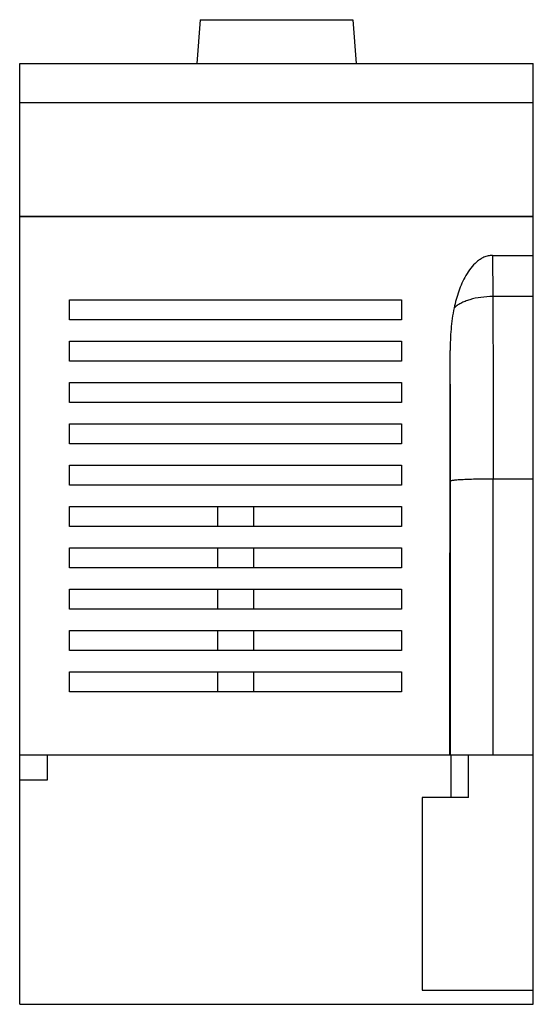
# Model space of a CAD drawing. Header units: millimetres. Extents: x 21 to 93, y 11 to 149.
import ezdxf

# ---------------------------------------------------------------- set-up
doc = ezdxf.new("R2010")
doc.units = ezdxf.units.MM
doc.header["$LTSCALE"] = 10.429169
doc.layers.get('0').update_dxf_attribs({"linetype": 'CONTINUOUS'})

msp = doc.modelspace()

# ---------------------------------------------------------------- linework, layer by layer
at = {"color": 7, "linetype": 'Continuous'}
for p, q in [((46.63, 148.73), (46.2, 142.57)), ((46.63, 148.73), (68.06, 148.73)), ((68.06, 148.73), (68.5, 142.57)), ((21.35, 10.67), (21.35, 142.57)), ((21.35, 142.57), (93.35, 142.57)), ((93.35, 10.67), (93.35, 142.57)), ((93.35, 137.07), (21.35, 137.07)), ((21.35, 121.17), (93.35, 121.17)), ((93.35, 121.07), (21.35, 121.07)), ((87.61, 115.67), (87.65, 109.92)), ((87.61, 115.67), (93.35, 115.67)), ((28.35, 106.67), (28.35, 109.47)), ((28.35, 109.47), (74.85, 109.47)), ((74.85, 109.47), (74.85, 106.67)), ((93.35, 109.92), (87.65, 109.92)), ((74.85, 106.67), (28.35, 106.67)), ((28.35, 100.87), (28.35, 103.67)), ((28.35, 103.67), (74.85, 103.67)), ((74.85, 103.67), (74.85, 100.87)), ((81.64, 45.67), (81.69, 102.37)), ((74.85, 100.87), (28.35, 100.87)), ((28.35, 95.07), (28.35, 97.87)), ((28.35, 97.87), (74.85, 97.87)), ((74.85, 97.87), (74.85, 95.07)), ((74.85, 95.07), (28.35, 95.07)), ((28.35, 89.27), (28.35, 92.07)), ((28.35, 92.07), (74.85, 92.07)), ((74.85, 92.07), (74.85, 89.27)), ((74.85, 89.27), (28.35, 89.27)), ((28.35, 83.47), (28.35, 86.27)), ((28.35, 86.27), (74.85, 86.27)), ((74.85, 86.27), (74.85, 83.47)), ((87.74, 84.37), (93.35, 84.37)), ((87.74, 45.67), (87.74, 84.37)), ((74.85, 83.47), (28.35, 83.47)), ((81.74, 45.67), (81.74, 84.06)), ((28.35, 77.67), (28.35, 80.47)), ((28.35, 80.47), (74.85, 80.47)), ((49.1, 77.67), (49.1, 80.47)), ((54.1, 80.47), (54.1, 77.67)), ((74.85, 80.47), (74.85, 77.67)), ((74.85, 77.67), (28.35, 77.67)), ((28.35, 71.87), (28.35, 74.67)), ((28.35, 74.67), (74.85, 74.67)), ((49.1, 71.87), (49.1, 74.67)), ((54.1, 74.67), (54.1, 71.87)), ((74.85, 74.67), (74.85, 71.87)), ((74.85, 71.87), (28.35, 71.87)), ((28.35, 66.07), (28.35, 68.87)), ((28.35, 68.87), (74.85, 68.87)), ((49.1, 66.07), (49.1, 68.87)), ((54.1, 68.87), (54.1, 66.07)), ((74.85, 68.87), (74.85, 66.07)), ((74.85, 66.07), (28.35, 66.07)), ((28.35, 60.27), (28.35, 63.07)), ((28.35, 63.07), (74.85, 63.07)), ((49.1, 60.27), (49.1, 63.07)), ((54.1, 63.07), (54.1, 60.27)), ((74.85, 63.07), (74.85, 60.27)), ((74.85, 60.27), (28.35, 60.27)), ((28.35, 54.47), (28.35, 57.27)), ((28.35, 57.27), (74.85, 57.27)), ((49.1, 54.47), (49.1, 57.27)), ((54.1, 57.27), (54.1, 54.47)), ((74.85, 57.27), (74.85, 54.47)), ((74.85, 54.47), (28.35, 54.47)), ((21.35, 45.67), (93.35, 45.67)), ((25.25, 42.17), (25.25, 45.67)), ((81.85, 39.67), (81.85, 45.67)), ((84.25, 39.67), (84.25, 45.67)), ((21.35, 42.17), (25.25, 42.17)), ((84.25, 39.67), (77.78, 39.67)), ((77.78, 39.67), (77.78, 12.67)), ((77.78, 12.67), (93.35, 12.67)), ((21.35, 10.67), (93.35, 10.67))]:
    msp.add_line(p, q, dxfattribs=at)
for points, knots in [([(87.61, 115.67), (87.4, 115.67), (87, 115.63), (86.42, 115.43), (85.88, 115.14), (85.24, 114.65), (84.55, 113.9), (83.88, 112.88), (83.33, 111.79), (82.88, 110.66), (82.52, 109.49), (82.33, 108.71), (82.24, 108.31)], [0, 0, 0, 0, 0.062459, 0.124933, 0.187434, 0.249952, 0.374855, 0.499848, 0.624871, 0.749907, 0.874954, 1, 1, 1, 1]), ([(87.65, 109.92), (87.1, 109.91), (86.02, 109.84), (84.72, 109.57), (83.79, 109.25), (83.19, 108.98), (82.67, 108.67), (82.37, 108.43), (82.24, 108.31)], [0, 0, 0, 0, 0.289679, 0.561943, 0.686782, 0.801949, 0.906518, 1, 1, 1, 1]), ([(87.65, 109.92), (87.67, 107.89), (87.72, 99.38), (87.74, 90.86), (87.74, 84.37)], [0, 0, 0, 0, 0.237575, 1, 1, 1, 1]), ([(82.24, 108.31), (82.03, 107.34), (81.76, 105.36), (81.69, 103.36), (81.69, 102.37)], [0, 0, 0, 0, 0.499941, 1, 1, 1, 1]), ([(81.74, 84.06), (81.74, 85.63), (81.74, 91.73), (81.72, 97.83), (81.69, 102.37)], [0, 0, 0, 0, 0.256122, 1, 1, 1, 1]), ([(81.74, 84.06), (81.75, 84.07), (81.76, 84.08), (81.8, 84.11), (81.89, 84.13), (82.04, 84.16), (82.25, 84.19), (82.5, 84.21), (82.81, 84.24), (83.16, 84.26), (83.55, 84.28), (83.98, 84.3), (84.63, 84.33), (85.5, 84.35), (86.6, 84.37), (87.36, 84.37), (87.74, 84.37)], [0, 0, 0, 0, 0.00323, 0.008262, 0.024719, 0.050052, 0.084171, 0.126819, 0.17763, 0.23613, 0.301796, 0.374003, 0.452094, 0.622893, 0.807866, 1, 1, 1, 1])]:
    msp.add_open_spline(points, degree=3, knots=knots, dxfattribs=at)

doc.saveas('drawing.dxf')
